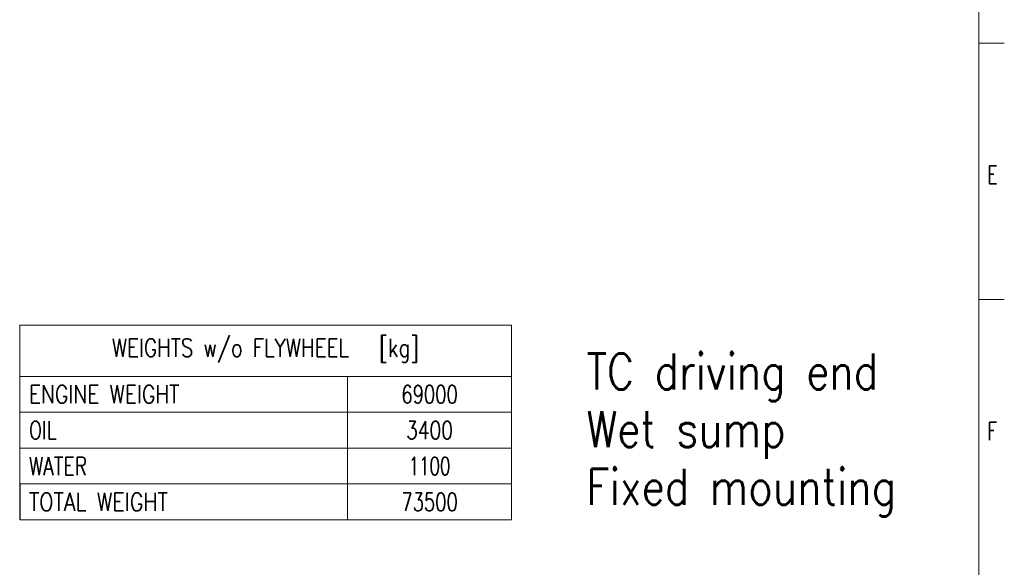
# Model space of a CAD drawing. Header units: inches. Extents: x 0 to 23760, y -13 to 16800.
# Tile 170 of 247: x 16073 to 23760, y 4311 to 8583. Entities that reach past the tile are written whole.
import ezdxf

# ---------------------------------------------------------------- set-up
doc = ezdxf.new("R2010")
doc.units = ezdxf.units.IN
doc.layers.add('210', color=7, linetype='Continuous', true_color=0xffffff)
doc.layers.add('254', color=7, linetype='Continuous', true_color=0xffffff)
doc.styles.add('latin_extended', font='simplex.shx')

# ---------------------------------------------------------------- blocks, each defined once
blk = doc.blocks.new('TabularNote1')
at = {"layer": '254', "color": 172, "linetype": 'Continuous', "lineweight": 18}
for p, q in [((0, 0), (64, 0)), ((0, 0), (0, -10)), ((64, 0), (96, 0)), ((96, 0), (96, -10)), ((0, -10), (64, -10)), ((0, -10), (0, -17)), ((64, -10), (96, -10)), ((64, -10), (64, -17)), ((96, -10), (96, -17)), ((0, -17), (64, -17)), ((0, -17), (0, -24)), ((64, -17), (96, -17)), ((64, -17), (64, -24)), ((96, -17), (96, -24)), ((0, -24), (64, -24)), ((0, -24), (0, -31)), ((64, -24), (96, -24)), ((64, -24), (64, -31)), ((96, -24), (96, -31)), ((0, -31), (64, -31)), ((64, -31), (96, -31)), ((64, -31), (64, -38)), ((96, -31), (96, -38)), ((0, -38), (64, -38)), ((64, -38), (96, -38))]:
    blk.add_line(p, q, dxfattribs=at)
at = {"layer": '254', "color": 172, "linetype": 'Continuous', "lineweight": 25}
blk.add_line((0, -31), (0, -38), dxfattribs=at)
at = {"layer": '254', "color": 2, "linetype": 'Continuous', "lineweight": 13, "char_height": 3.5, "line_spacing_factor": 0.963855, "style": 'latin_extended'}
for s, insert, attachment_point in [('\\W0.8138;WEIGHTS w/o FLYWHEEL   [kg]', (48, -5), 5), ('\\W0.8258;ENGINE WEIGHT', (1.8175, -13.5), 4), ('\\W0.7330;69000', (80, -13.5), 5), ('\\W0.7656;OIL', (1.8175, -20.5), 4), ('\\W0.7627;3400', (80, -20.5), 5), ('\\W0.7713;WATER', (1.8175, -27.5), 4), ('\\W0.6761;1100', (80, -27.5), 5), ('\\W0.8408;TOTAL WEIGHT', (1.8175, -34.5), 4), ('\\W0.7330;73500', (80, -34.5), 5)]:
    blk.add_mtext(s, dxfattribs=dict(at, insert=insert, attachment_point=attachment_point))

msp = doc.modelspace()

# ---------------------------------------------------------------- linework, layer by layer
at = {"layer": '210', "color": 7, "linetype": 'Continuous', "lineweight": 18}
for p, q in [((23560, 200), (23560, 16600)), ((23760, 8400), (23560, 8400)), ((23760, 6400), (23560, 6400))]:
    msp.add_line(p, q, dxfattribs=at)

# ---------------------------------------------------------------- block references
at = {"layer": '254', "color": 172, "linetype": 'Continuous', "lineweight": 18, "xscale": 40, "yscale": 40, "zscale": 40}
msp.add_blockref('TabularNote1', (16072.675, 6200.746), dxfattribs=at)

# ---------------------------------------------------------------- texts
at = {"layer": '210', "color": 211, "linetype": 'Continuous', "lineweight": 18, "char_height": 140, "attachment_point": 7, "line_spacing_factor": 0.963855, "style": 'latin_extended'}
for s, insert in [('\\W0.7067;E', (23627.11, 7303.644)), ('\\W0.7067;F', (23627.11, 5303.644))]:
    msp.add_mtext(s, dxfattribs=dict(at, insert=insert))
at = {"layer": '254', "color": 2, "linetype": 'Continuous', "lineweight": 13, "insert": (20497.687, 4706.079), "char_height": 280, "attachment_point": 7, "line_spacing_factor": 0.963855, "style": 'latin_extended'}
msp.add_mtext('\\W0.8361;TC driving end\\PWet sump\\PFixed mounting', dxfattribs=at)

doc.saveas('drawing.dxf')
